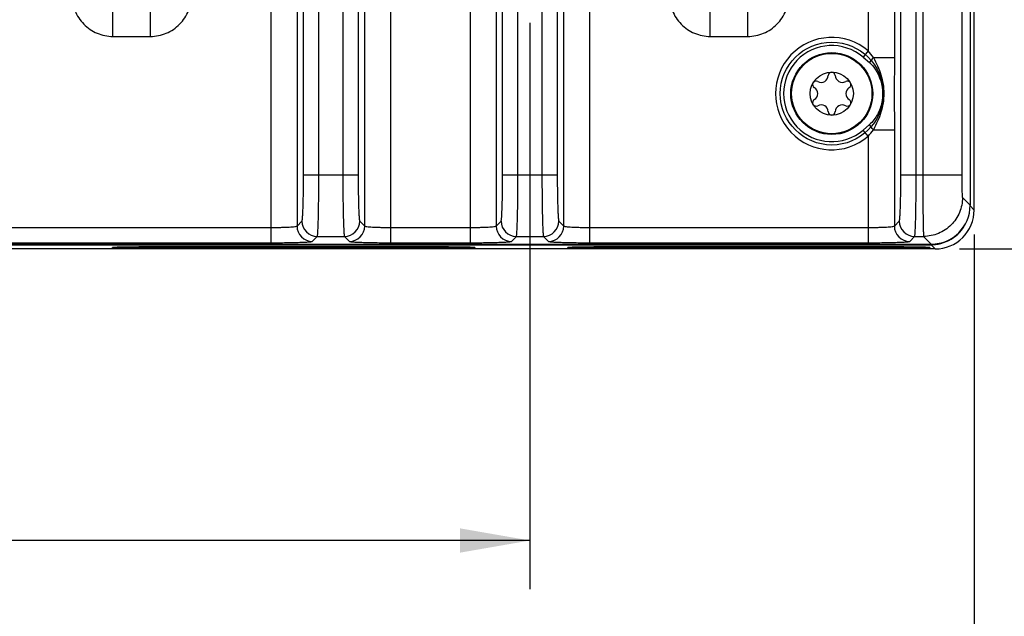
# Model space of a CAD drawing. Header units: inches. Extents: x 0 to 34, y 0 to 22.
# Tile 62 of 111: x 19.8 to 22.4, y 2.5 to 4. Entities that reach past the tile are written whole.
import ezdxf

# ---------------------------------------------------------------- set-up
doc = ezdxf.new("R2010")
doc.units = ezdxf.units.IN
doc.header["$LTSCALE"] = 1.87
doc.header["$MEASUREMENT"] = 0
doc.layers.get('0').update_dxf_attribs({"linetype": 'CONTINUOUS'})
doc.layers.add('COSMETIC', color=7, linetype='CONTINUOUS')
doc.layers.add('DIMENSIONS', color=7, linetype='CONTINUOUS')
doc.styles.get("Standard").update_dxf_attribs({"font": 'txt', "width": 0.8})
doc.dimstyles.new('DIMSTYLE_1', dxfattribs={"dimtxt": 0.125, "dimasz": 0.18, "dimexe": 0.125, "dimexo": 0.0625, "dimgap": 0.0625, "dimtad": 0, "dimtih": 1, "dimtoh": 1, "dimzin": 4, "dimdsep": 46, "dimtxsty": 'STANDARD', "dimblk": '_FILLED', "dimblk1": '_FILLED', "dimblk2": '_FILLED', "dimcen": 0.09, "dimadec": 0, "dimazin": 0, "dimtp": 0.01, "dimtm": 0.01, "dimtfac": 1, "dimtofl": 0, "dimtmove": 0, "dimatfit": 3, "dimldrblk": '_FILLED', "dimfxl": 1, "dimtolj": 1, "dimtzin": 4, "dimarcsym": 0})

# ---------------------------------------------------------------- blocks, each defined once
blk = doc.blocks.new('_FILLED')
at = {"color": 0, "linetype": 'BYBLOCK'}
blk.add_solid([(0, 0), (-1, 0.174), (-1, -0.174)], dxfattribs=at)
blk = doc.blocks.new('*D11')
at = {"layer": 'DIMENSIONS', "color": 2, "linetype": 'CONTINUOUS'}
for p, q in [((21.5008, 4.3437), (23.1647, 4.3437)), ((23.0397, 4.3437), (23.0397, 4.0015)), ((23.0397, 3.4092), (23.0397, 3.7515)), ((22.2522, 3.4092), (23.1647, 3.4092))]:
    blk.add_line(p, q, dxfattribs=at)
at = {"layer": 'DIMENSIONS', "color": 2, "linetype": 'CONTINUOUS', "xscale": 0.18, "yscale": 0.18, "zscale": 0.18}
for p, rotation in [((23.0397, 4.3437), 90), ((23.0397, 3.4092), 270)]:
    blk.add_blockref('_FILLED', p, dxfattribs=dict(at, rotation=rotation))
at = {"layer": 'DIMENSIONS', "color": 2, "linetype": 'CONTINUOUS', "insert": (23.0397, 3.939), "char_height": 0.125, "width": 1.025, "attachment_point": 2, "line_spacing_factor": 0.9}
blk.add_mtext('.93{\\Ftxt.shx;\\W1.000000;\\H0.125000; }[23.7]', dxfattribs=at)
blk = doc.blocks.new('*D15')
at = {"layer": 'DIMENSIONS', "color": 2, "linetype": 'CONTINUOUS'}
for p, q in [((16.5599, 3.9909), (16.5599, 2.5342)), ((21.1479, 3.9909), (21.1479, 2.5342)), ((16.5599, 2.6592), (18.1789, 2.6592)), ((21.1479, 2.6592), (19.5289, 2.6592))]:
    blk.add_line(p, q, dxfattribs=at)
at = {"layer": 'DIMENSIONS', "color": 2, "linetype": 'CONTINUOUS', "xscale": 0.18, "yscale": 0.18, "zscale": 0.18, "rotation": 180}
blk.add_blockref('_FILLED', (16.5599, 2.6592), dxfattribs=at)
at = {"layer": 'DIMENSIONS', "color": 2, "linetype": 'CONTINUOUS', "xscale": 0.18, "yscale": 0.18, "zscale": 0.18}
blk.add_blockref('_FILLED', (21.1479, 2.6592), dxfattribs=at)
at = {"layer": 'DIMENSIONS', "color": 2, "linetype": 'CONTINUOUS', "insert": (18.8539, 2.7217), "char_height": 0.125, "width": 1.225, "attachment_point": 2, "line_spacing_factor": 0.9}
blk.add_mtext('4.59{\\Ftxt.shx;\\W1.000000;\\H0.125000; }[116.5]', dxfattribs=at)
blk = doc.blocks.new('*D16')
at = {"layer": 'DIMENSIONS', "color": 2, "linetype": 'CONTINUOUS'}
for p, q in [((13.6487, 4.9202), (13.6487, 1.0342)), ((22.2897, 3.4467), (22.2897, 1.0342)), ((13.6487, 1.1592), (17.2942, 1.1592)), ((22.2897, 1.1592), (18.6442, 1.1592))]:
    blk.add_line(p, q, dxfattribs=at)
at = {"layer": 'DIMENSIONS', "color": 2, "linetype": 'CONTINUOUS', "xscale": 0.18, "yscale": 0.18, "zscale": 0.18, "rotation": 180}
blk.add_blockref('_FILLED', (13.6487, 1.1592), dxfattribs=at)
at = {"layer": 'DIMENSIONS', "color": 2, "linetype": 'CONTINUOUS', "xscale": 0.18, "yscale": 0.18, "zscale": 0.18}
blk.add_blockref('_FILLED', (22.2897, 1.1592), dxfattribs=at)
at = {"layer": 'DIMENSIONS', "color": 2, "linetype": 'CONTINUOUS', "insert": (17.9692, 1.2217), "char_height": 0.125, "width": 1.225, "attachment_point": 2, "line_spacing_factor": 0.9}
blk.add_mtext('8.64{\\Ftxt.shx;\\W1.000000;\\H0.125000; }[219.5]', dxfattribs=at)
blk = doc.blocks.new('*D17')
at = {"layer": 'DIMENSIONS', "color": 2, "linetype": 'CONTINUOUS'}
for p, q in [((13.7107, 3.5503), (13.7107, 1.7842)), ((22.2897, 3.4467), (22.2897, 1.7842)), ((13.7107, 1.9092), (17.3252, 1.9092)), ((22.2897, 1.9092), (18.6752, 1.9092))]:
    blk.add_line(p, q, dxfattribs=at)
at = {"layer": 'DIMENSIONS', "color": 2, "linetype": 'CONTINUOUS', "xscale": 0.18, "yscale": 0.18, "zscale": 0.18, "rotation": 180}
blk.add_blockref('_FILLED', (13.7107, 1.9092), dxfattribs=at)
at = {"layer": 'DIMENSIONS', "color": 2, "linetype": 'CONTINUOUS', "xscale": 0.18, "yscale": 0.18, "zscale": 0.18}
blk.add_blockref('_FILLED', (22.2897, 1.9092), dxfattribs=at)
at = {"layer": 'DIMENSIONS', "color": 2, "linetype": 'CONTINUOUS', "insert": (18.0002, 1.9717), "char_height": 0.125, "width": 1.225, "attachment_point": 2, "line_spacing_factor": 0.9}
blk.add_mtext('8.58{\\Ftxt.shx;\\W1.000000;\\H0.125000; }[217.9]', dxfattribs=at)

msp = doc.modelspace()

# ---------------------------------------------------------------- linework, layer by layer
at = {"color": 7, "linetype": 'CONTINUOUS'}
for p, q in [((20.4823, 6.8623), (20.4823, 3.4251)), ((20.79, 3.4251), (20.79, 6.8623)), ((20.5492, 6.8194), (20.5492, 3.468)), ((20.7231, 3.468), (20.7231, 6.8194)), ((22.2795, 6.7659), (22.2795, 3.5216)), ((22.2897, 3.5092), (22.2897, 6.7782)), ((20.5659, 3.5988), (20.5659, 6.6886)), ((20.6053, 3.5988), (20.6053, 6.6886)), ((20.667, 6.6886), (20.667, 3.5988)), ((20.7064, 6.6886), (20.7064, 3.5988)), ((22.1013, 3.5988), (22.1013, 6.6886)), ((22.1407, 3.5988), (22.1407, 6.6886)), ((22.0846, 6.3857), (22.0846, 3.9018)), ((22.0177, 6.369), (22.0177, 3.9185)), ((22.1578, 4.4897), (22.1578, 3.5988)), ((22.2577, 4.49), (22.2577, 3.5988)), ((20.9941, 4.1061), (20.9941, 3.4251)), ((21.061, 4.1061), (21.061, 3.468)), ((21.0777, 3.5988), (21.0777, 4.113)), ((21.1171, 3.5988), (21.1171, 4.113)), ((21.1788, 4.113), (21.1788, 3.5988)), ((21.2182, 4.113), (21.2182, 3.5988)), ((21.2349, 3.468), (21.2349, 4.1061)), ((21.3018, 3.4251), (21.3018, 4.1061)), ((20.0762, 3.9557), (20.0762, 4.0216)), ((20.1724, 3.9557), (20.1724, 4.0216)), ((21.6116, 3.9557), (21.6116, 4.0216)), ((21.7079, 3.9557), (21.7079, 4.0216)), ((20.0762, 3.9557), (20.1724, 3.9557)), ((21.6116, 3.9557), (21.7079, 3.9557)), ((22.0177, 3.9185), (22.0041, 3.9026)), ((22.0041, 3.9026), (22.0206, 3.8885)), ((22.0309, 3.9018), (22.0846, 3.9018)), ((22.0846, 3.9018), (22.0842, 3.8087)), ((22.0842, 3.8087), (22.0846, 3.7157)), ((22.0206, 3.7289), (22.0041, 3.7148)), ((22.0177, 3.699), (22.0041, 3.7148)), ((22.0177, 3.699), (22.0177, 3.4644)), ((22.0309, 3.7157), (22.0846, 3.7157)), ((22.0846, 3.7157), (22.0846, 3.468)), ((20.7064, 3.5988), (20.5659, 3.5988)), ((21.2182, 3.5988), (21.0777, 3.5988)), ((22.2577, 3.5988), (22.1013, 3.5988)), ((22.2597, 3.5414), (22.2795, 3.5216)), ((22.2897, 3.5092), (22.2792, 3.5197)), ((20.5492, 3.468), (20.5619, 3.4808)), ((20.7103, 3.4808), (20.7231, 3.468)), ((21.061, 3.468), (21.0737, 3.4808)), ((21.2221, 3.4808), (21.2349, 3.468)), ((22.0846, 3.468), (22.0974, 3.4808)), ((19.7663, 3.4644), (20.4823, 3.4644)), ((20.79, 3.4644), (20.9941, 3.4644)), ((21.3018, 3.4644), (22.0177, 3.4644)), ((22.0177, 3.4644), (22.0177, 3.4251)), ((14.8066, 3.4216), (22.1795, 3.4216)), ((17.6717, 3.42), (22.1789, 3.42)), ((19.7663, 3.4251), (20.4823, 3.4251)), ((20.5885, 3.4287), (20.6013, 3.4414)), ((20.6013, 3.4414), (20.671, 3.4414)), ((20.671, 3.4414), (20.6837, 3.4287)), ((20.79, 3.4251), (20.9941, 3.4251)), ((21.1003, 3.4287), (21.1131, 3.4414)), ((21.1131, 3.4414), (21.1828, 3.4414)), ((21.1828, 3.4414), (21.1955, 3.4287)), ((21.3018, 3.4251), (22.0177, 3.4251)), ((22.124, 3.4287), (22.1367, 3.4414)), ((22.1367, 3.4414), (22.1597, 3.4414)), ((22.1597, 3.4414), (22.1795, 3.4216)), ((22.1789, 3.4216), (22.1789, 3.42)), ((22.1897, 3.4092), (22.1789, 3.42)), ((22.1897, 3.4092), (17.6719, 3.4092)), ((20.1756, 3.4151), (20.9056, 3.4151)), ((20.1756, 3.4116), (20.1756, 3.4151)), ((20.9056, 3.4116), (20.1756, 3.4116)), ((20.9056, 3.4116), (20.9056, 3.4151)), ((21.3456, 3.4151), (22.0756, 3.4151)), ((21.3456, 3.4116), (21.3456, 3.4151)), ((22.0756, 3.4116), (21.3456, 3.4116)), ((22.0756, 3.4116), (22.0756, 3.4151))]:
    msp.add_line(p, q, dxfattribs=at)
for radius in [0.1053, 0.1033, 0.0555]:
    msp.add_circle((21.9237, 3.8087), radius, dxfattribs=at)
for centre, radius, start, end in [((21.9237, 3.8087), 0.1445, 49.4084, 310.5932), ((21.9237, 3.8087), 0.1236, 49.4087, 310.5913), ((21.3021, 3.3398), 0.9203, 37.6373, 38.9617), ((21.8965, 3.8557), 0.0181, 241.6303, 358.3697), ((21.9237, 3.855), 0.00906, 1.6303, 178.3697), ((21.9509, 3.8557), 0.0181, 181.6303, 298.3697), ((21.8836, 3.8318), 0.00906, 61.6303, 238.3697), ((21.8694, 3.8087), 0.0181, 301.6303, 58.3697), ((21.9638, 3.8318), 0.00906, 301.6303, 118.3697), ((21.978, 3.8087), 0.0181, 121.6303, 238.3697), ((21.8836, 3.7856), 0.00906, 121.6303, 298.3697), ((21.8965, 3.7617), 0.0181, 1.6303, 118.3697), ((21.9509, 3.7617), 0.0181, 61.6303, 178.3697), ((21.9638, 3.7856), 0.00906, 241.6303, 58.3697), ((21.9237, 3.7625), 0.00906, 181.6303, 358.3697), ((21.318, 4.2652), 0.9001, 321.0238, 322.3775), ((22.1897, 3.5092), 0.1, 269.9902, 0.0008), ((20.5886, 3.4681), 0.0394, 180.0842, 269.9158), ((20.6013, 3.4808), 0.0394, 180.0842, 269.9158), ((20.6709, 3.4808), 0.0394, 270.0842, 359.9158), ((20.6837, 3.4681), 0.0394, 270.0842, 359.9158), ((21.1004, 3.4681), 0.0394, 180.0842, 269.9158), ((21.1131, 3.4808), 0.0394, 180.0842, 269.9158), ((21.1827, 3.4808), 0.0394, 270.0842, 359.9158), ((21.1955, 3.4681), 0.0394, 270.0842, 359.9158), ((22.124, 3.4681), 0.0394, 180.0842, 269.9158), ((22.1368, 3.4808), 0.0394, 180.0842, 269.9158), ((22.1789, 3.52), 0.1, 276.429, 342.1806), ((22.1789, 3.5199), 0.0999, 270.003, 270.4277), ((22.1789, 3.5201), 0.1001, 270.4294, 276.4272)]:
    msp.add_arc(centre, radius, start, end, dxfattribs=at)
msp.add_ellipse((22.1794, 3.5217), major_axis=(-0.0708, 0.0708), ratio=0.998783, start_param=-3.926382, end_param=-2.356803, dxfattribs=at)
for points, knots in [([(19.9705, 4.063), (19.9705, 4.0491), (19.9759, 4.0211), (19.9991, 3.9854), (20.0343, 3.9613), (20.0623, 3.9557), (20.0762, 3.9557)], [0, 0, 0, 0, 0.250088, 0.500086, 0.750033, 1, 1, 1, 1]), ([(20.1724, 3.9557), (20.1863, 3.9557), (20.2143, 3.9613), (20.2495, 3.9854), (20.2728, 4.0211), (20.2782, 4.0491), (20.2782, 4.063)], [0, 0, 0, 0, 0.249967, 0.499914, 0.749912, 1, 1, 1, 1]), ([(21.5059, 4.063), (21.5059, 4.0491), (21.5113, 4.0211), (21.5346, 3.9854), (21.5698, 3.9613), (21.5978, 3.9557), (21.6116, 3.9557)], [0, 0, 0, 0, 0.250088, 0.500086, 0.750033, 1, 1, 1, 1]), ([(21.7079, 3.9557), (21.7217, 3.9557), (21.7497, 3.9613), (21.7849, 3.9854), (21.8082, 4.0211), (21.8136, 4.0491), (21.8136, 4.063)], [0, 0, 0, 0, 0.249967, 0.499914, 0.749912, 1, 1, 1, 1]), ([(22.0309, 3.9018), (22.0299, 3.9006), (22.0263, 3.8963), (22.0229, 3.8919), (22.0206, 3.8885)], [0, 0, 0, 0, 0.275536, 1, 1, 1, 1]), ([(22.0309, 3.9018), (22.0343, 3.8944), (22.0418, 3.8799), (22.0535, 3.8495), (22.0575, 3.825), (22.0575, 3.8087)], [0, 0, 0, 0, 0.25038, 0.50079, 1, 1, 1, 1]), ([(22.0206, 3.8885), (22.0262, 3.8837), (22.0455, 3.8612), (22.0544, 3.8307), (22.0544, 3.8087)], [0, 0, 0, 0, 0.251065, 1, 1, 1, 1]), ([(22.0544, 3.8087), (22.0544, 3.8013), (22.0526, 3.7827), (22.0426, 3.7544), (22.029, 3.7361), (22.0206, 3.7289)], [0, 0, 0, 0, 0.251173, 0.626832, 1, 1, 1, 1]), ([(22.0575, 3.8087), (22.0575, 3.7925), (22.0535, 3.7679), (22.0418, 3.7376), (22.0343, 3.7231), (22.0309, 3.7157)], [0, 0, 0, 0, 0.499216, 0.74962, 1, 1, 1, 1]), ([(22.0309, 3.7157), (22.0299, 3.7168), (22.0263, 3.7211), (22.0229, 3.7256), (22.0206, 3.7289)], [0, 0, 0, 0, 0.275538, 1, 1, 1, 1]), ([(20.5619, 3.4808), (20.5622, 3.481), (20.5624, 3.4821), (20.5628, 3.484), (20.5631, 3.4872), (20.5637, 3.4932), (20.5642, 3.5032), (20.5648, 3.5178), (20.5653, 3.5353), (20.5658, 3.5626), (20.5659, 3.5841), (20.5659, 3.5988)], [0, 0, 0, 0, 0.008608, 0.025967, 0.052177, 0.087043, 0.181476, 0.305904, 0.455816, 0.625694, 1, 1, 1, 1]), ([(20.6013, 3.4414), (20.6015, 3.4418), (20.6017, 3.4432), (20.6022, 3.4458), (20.6025, 3.4499), (20.6028, 3.4554), (20.6032, 3.4622), (20.6037, 3.4736), (20.6042, 3.4907), (20.6046, 3.5141), (20.605, 3.5405), (20.6052, 3.5691), (20.6053, 3.5888), (20.6053, 3.5988)], [0, 0, 0, 0, 0.008329, 0.025568, 0.051713, 0.086547, 0.129768, 0.180991, 0.305481, 0.455478, 0.625459, 0.809245, 1, 1, 1, 1]), ([(20.667, 3.5988), (20.667, 3.5888), (20.6671, 3.5691), (20.6673, 3.5405), (20.6676, 3.5141), (20.6681, 3.4907), (20.6686, 3.4736), (20.6691, 3.4622), (20.6694, 3.4554), (20.6698, 3.4499), (20.6701, 3.4458), (20.6705, 3.4432), (20.6707, 3.4418), (20.671, 3.4414)], [0, 0, 0, 0, 0.190755, 0.374541, 0.544522, 0.694519, 0.819009, 0.870232, 0.913453, 0.948287, 0.974432, 0.991671, 1, 1, 1, 1]), ([(20.7064, 3.5988), (20.7064, 3.5841), (20.7065, 3.5626), (20.707, 3.5353), (20.7074, 3.5178), (20.708, 3.5032), (20.7086, 3.4932), (20.7091, 3.4872), (20.7095, 3.484), (20.7099, 3.4821), (20.7101, 3.481), (20.7103, 3.4808)], [0, 0, 0, 0, 0.374306, 0.544184, 0.694096, 0.818524, 0.912957, 0.947823, 0.974033, 0.991392, 1, 1, 1, 1]), ([(21.0737, 3.4808), (21.074, 3.481), (21.0742, 3.4821), (21.0746, 3.484), (21.0749, 3.4872), (21.0755, 3.4932), (21.076, 3.5032), (21.0766, 3.5178), (21.0771, 3.5353), (21.0776, 3.5626), (21.0777, 3.5841), (21.0777, 3.5988)], [0, 0, 0, 0, 0.008608, 0.025967, 0.052177, 0.087043, 0.181476, 0.305904, 0.455816, 0.625694, 1, 1, 1, 1]), ([(21.1131, 3.4414), (21.1133, 3.4418), (21.1135, 3.4432), (21.114, 3.4458), (21.1143, 3.4499), (21.1147, 3.4554), (21.115, 3.4622), (21.1155, 3.4736), (21.116, 3.4907), (21.1164, 3.5141), (21.1168, 3.5405), (21.117, 3.5691), (21.1171, 3.5888), (21.1171, 3.5988)], [0, 0, 0, 0, 0.008329, 0.025568, 0.051713, 0.086547, 0.129768, 0.180991, 0.305481, 0.455478, 0.625459, 0.809245, 1, 1, 1, 1]), ([(21.1788, 3.5988), (21.1788, 3.5888), (21.1789, 3.5691), (21.1791, 3.5405), (21.1794, 3.5141), (21.1799, 3.4907), (21.1804, 3.4736), (21.1809, 3.4622), (21.1812, 3.4554), (21.1816, 3.4499), (21.1819, 3.4458), (21.1823, 3.4432), (21.1825, 3.4418), (21.1828, 3.4414)], [0, 0, 0, 0, 0.190755, 0.374541, 0.544522, 0.694519, 0.819009, 0.870232, 0.913453, 0.948287, 0.974432, 0.991671, 1, 1, 1, 1]), ([(21.2182, 3.5988), (21.2182, 3.5841), (21.2183, 3.5626), (21.2188, 3.5353), (21.2193, 3.5178), (21.2198, 3.5032), (21.2204, 3.4932), (21.2209, 3.4872), (21.2213, 3.484), (21.2217, 3.4821), (21.2219, 3.481), (21.2221, 3.4808)], [0, 0, 0, 0, 0.374306, 0.544184, 0.694096, 0.818524, 0.912957, 0.947823, 0.974033, 0.991392, 1, 1, 1, 1]), ([(22.0974, 3.4808), (22.0976, 3.481), (22.0978, 3.4821), (22.0982, 3.484), (22.0986, 3.4872), (22.0991, 3.4932), (22.0997, 3.5032), (22.1002, 3.5178), (22.1007, 3.5353), (22.1012, 3.5626), (22.1013, 3.5841), (22.1013, 3.5988)], [0, 0, 0, 0, 0.008608, 0.025967, 0.052177, 0.087043, 0.181476, 0.305904, 0.455816, 0.625694, 1, 1, 1, 1]), ([(22.1367, 3.4414), (22.137, 3.4418), (22.1372, 3.4432), (22.1376, 3.4458), (22.1379, 3.4499), (22.1383, 3.4554), (22.1386, 3.4622), (22.1391, 3.4736), (22.1396, 3.4907), (22.1401, 3.5141), (22.1404, 3.5405), (22.1406, 3.5691), (22.1407, 3.5888), (22.1407, 3.5988)], [0, 0, 0, 0, 0.008329, 0.025568, 0.051713, 0.086547, 0.129768, 0.180991, 0.305481, 0.455478, 0.625459, 0.809245, 1, 1, 1, 1]), ([(22.1578, 3.5988), (22.1578, 3.5791), (22.1579, 3.5506), (22.1581, 3.5141), (22.1583, 3.4908), (22.1586, 3.4714), (22.1589, 3.4581), (22.1592, 3.4499), (22.1593, 3.4458), (22.1595, 3.4432), (22.1596, 3.4418), (22.1597, 3.4414)], [0, 0, 0, 0, 0.374771, 0.544858, 0.694945, 0.819494, 0.913944, 0.94875, 0.974835, 0.991955, 1, 1, 1, 1]), ([(22.2577, 3.5988), (22.2577, 3.5916), (22.2578, 3.5812), (22.258, 3.5679), (22.2583, 3.5594), (22.2586, 3.5523), (22.2588, 3.5469), (22.2593, 3.5436), (22.2593, 3.5417), (22.2597, 3.5414)], [0, 0, 0, 0, 0.374355, 0.544256, 0.694187, 0.818632, 0.913077, 0.974152, 1, 1, 1, 1]), ([(22.2597, 3.5414), (22.2597, 3.5284), (22.2544, 3.5021), (22.2322, 3.4689), (22.199, 3.4467), (22.1727, 3.4414), (22.1597, 3.4414)], [0, 0, 0, 0, 0.24999, 0.5, 0.75001, 1, 1, 1, 1]), ([(20.4823, 3.4644), (20.4907, 3.4644), (20.5028, 3.4646), (20.5183, 3.465), (20.5283, 3.4654), (20.5364, 3.466), (20.5428, 3.4665), (20.5466, 3.4672), (20.5489, 3.4675), (20.5492, 3.468)], [0, 0, 0, 0, 0.373675, 0.543226, 0.692887, 0.817155, 0.911585, 0.972972, 1, 1, 1, 1]), ([(20.7231, 3.468), (20.7234, 3.4675), (20.7257, 3.4672), (20.7294, 3.4665), (20.7358, 3.466), (20.744, 3.4654), (20.7539, 3.465), (20.7694, 3.4646), (20.7816, 3.4644), (20.79, 3.4644)], [0, 0, 0, 0, 0.027028, 0.088415, 0.182845, 0.307114, 0.456775, 0.626326, 1, 1, 1, 1]), ([(20.9941, 3.4644), (21.0025, 3.4644), (21.0146, 3.4646), (21.0301, 3.465), (21.0401, 3.4654), (21.0482, 3.466), (21.0546, 3.4665), (21.0584, 3.4672), (21.0607, 3.4675), (21.061, 3.468)], [0, 0, 0, 0, 0.373675, 0.543226, 0.692887, 0.817155, 0.911585, 0.972972, 1, 1, 1, 1]), ([(21.2349, 3.468), (21.2352, 3.4675), (21.2375, 3.4672), (21.2413, 3.4665), (21.2476, 3.466), (21.2558, 3.4654), (21.2657, 3.465), (21.2812, 3.4646), (21.2934, 3.4644), (21.3018, 3.4644)], [0, 0, 0, 0, 0.027028, 0.088415, 0.182845, 0.307114, 0.456775, 0.626326, 1, 1, 1, 1]), ([(22.0177, 3.4644), (22.0261, 3.4644), (22.0383, 3.4646), (22.0538, 3.465), (22.0637, 3.4654), (22.0719, 3.466), (22.0783, 3.4665), (22.082, 3.4672), (22.0843, 3.4675), (22.0846, 3.468)], [0, 0, 0, 0, 0.373675, 0.543226, 0.692887, 0.817155, 0.911585, 0.972972, 1, 1, 1, 1]), ([(20.4823, 3.4251), (20.4956, 3.4251), (20.5149, 3.4252), (20.5395, 3.4257), (20.5552, 3.4261), (20.5683, 3.4266), (20.5773, 3.4271), (20.5828, 3.4276), (20.5856, 3.4279), (20.5873, 3.4283), (20.5883, 3.4285), (20.5885, 3.4287)], [0, 0, 0, 0, 0.374319, 0.544171, 0.69409, 0.818514, 0.91294, 0.94782, 0.974033, 0.9914, 1, 1, 1, 1]), ([(20.6837, 3.4287), (20.6839, 3.4285), (20.6849, 3.4283), (20.6867, 3.4279), (20.6895, 3.4276), (20.695, 3.4271), (20.7039, 3.4266), (20.717, 3.4261), (20.7328, 3.4257), (20.7574, 3.4252), (20.7767, 3.4251), (20.79, 3.4251)], [0, 0, 0, 0, 0.0086, 0.025967, 0.05218, 0.08706, 0.181487, 0.305911, 0.455829, 0.625681, 1, 1, 1, 1]), ([(20.9941, 3.4251), (21.0074, 3.4251), (21.0267, 3.4252), (21.0513, 3.4257), (21.0671, 3.4261), (21.0801, 3.4266), (21.0891, 3.4271), (21.0946, 3.4276), (21.0974, 3.4279), (21.0992, 3.4283), (21.1001, 3.4285), (21.1003, 3.4287)], [0, 0, 0, 0, 0.374319, 0.544171, 0.69409, 0.818514, 0.91294, 0.94782, 0.974033, 0.9914, 1, 1, 1, 1]), ([(21.1955, 3.4287), (21.1958, 3.4285), (21.1967, 3.4283), (21.1985, 3.4279), (21.2013, 3.4276), (21.2068, 3.4271), (21.2158, 3.4266), (21.2288, 3.4261), (21.2446, 3.4257), (21.2692, 3.4252), (21.2885, 3.4251), (21.3018, 3.4251)], [0, 0, 0, 0, 0.0086, 0.025967, 0.05218, 0.08706, 0.181487, 0.305911, 0.455829, 0.625681, 1, 1, 1, 1]), ([(22.0177, 3.4251), (22.031, 3.4251), (22.0503, 3.4252), (22.0749, 3.4257), (22.0907, 3.4261), (22.1037, 3.4266), (22.1127, 3.4271), (22.1182, 3.4276), (22.121, 3.4279), (22.1228, 3.4283), (22.1237, 3.4285), (22.124, 3.4287)], [0, 0, 0, 0, 0.374319, 0.544171, 0.69409, 0.818514, 0.91294, 0.94782, 0.974033, 0.9914, 1, 1, 1, 1]), ([(20.1756, 3.4116), (20.1691, 3.4116), (20.1562, 3.4116), (20.1374, 3.4117), (20.12, 3.4119), (20.1068, 3.4121), (20.0976, 3.4122), (20.0917, 3.4124), (20.0867, 3.4125), (20.0825, 3.4127), (20.0796, 3.4128), (20.0778, 3.4129), (20.0768, 3.413), (20.0759, 3.4131), (20.0756, 3.4132), (20.075, 3.4133), (20.0751, 3.4134)], [0, 0, 0, 0, 0.19538, 0.385416, 0.560012, 0.712268, 0.778331, 0.836719, 0.886835, 0.928205, 0.960438, 0.973026, 0.983223, 0.991005, 0.996364, 1, 1, 1, 1]), ([(20.0751, 3.4134), (20.0751, 3.4134), (20.0753, 3.4135), (20.0758, 3.4136), (20.0765, 3.4136), (20.0774, 3.4137), (20.0785, 3.4138), (20.0805, 3.4139), (20.0835, 3.4141), (20.0878, 3.4142), (20.0929, 3.4144), (20.0988, 3.4145), (20.1054, 3.4146), (20.1127, 3.4147), (20.1235, 3.4149), (20.1381, 3.415), (20.1566, 3.4151), (20.1692, 3.4151), (20.1756, 3.4151)], [0, 0, 0, 0, 0.002196, 0.006659, 0.013435, 0.022527, 0.033917, 0.04758, 0.081595, 0.124258, 0.175186, 0.233914, 0.29986, 0.372337, 0.450657, 0.622452, 0.808724, 1, 1, 1, 1]), ([(20.9056, 3.4151), (20.9121, 3.4151), (20.9247, 3.4151), (20.9431, 3.415), (20.9578, 3.4149), (20.9686, 3.4147), (20.9759, 3.4146), (20.9825, 3.4145), (20.9884, 3.4144), (20.9935, 3.4142), (20.9978, 3.4141), (21.0008, 3.4139), (21.0028, 3.4138), (21.0039, 3.4137), (21.0048, 3.4136), (21.0055, 3.4136), (21.0059, 3.4135), (21.0062, 3.4134), (21.0062, 3.4134)], [0, 0, 0, 0, 0.191152, 0.377412, 0.549268, 0.627601, 0.700084, 0.766038, 0.824779, 0.875717, 0.918389, 0.952411, 0.966076, 0.977468, 0.986562, 0.99334, 0.997803, 1, 1, 1, 1]), ([(21.0062, 3.4134), (21.0063, 3.4133), (21.0057, 3.4132), (21.0054, 3.4131), (21.0045, 3.413), (21.0035, 3.4129), (21.0016, 3.4128), (20.9988, 3.4127), (20.9946, 3.4125), (20.9896, 3.4124), (20.9837, 3.4122), (20.9745, 3.4121), (20.9613, 3.4119), (20.9439, 3.4117), (20.9251, 3.4116), (20.9122, 3.4116), (20.9056, 3.4116)], [0, 0, 0, 0, 0.003635, 0.008993, 0.016773, 0.026967, 0.039554, 0.07178, 0.113142, 0.163247, 0.221622, 0.287676, 0.439915, 0.61445, 0.804495, 1, 1, 1, 1]), ([(21.3456, 3.4116), (21.3391, 3.4116), (21.3262, 3.4116), (21.3074, 3.4117), (21.29, 3.4119), (21.2768, 3.4121), (21.2676, 3.4122), (21.2617, 3.4124), (21.2567, 3.4125), (21.2525, 3.4127), (21.2496, 3.4128), (21.2478, 3.4129), (21.2468, 3.413), (21.2459, 3.4131), (21.2456, 3.4132), (21.245, 3.4133), (21.2451, 3.4134)], [0, 0, 0, 0, 0.19538, 0.385416, 0.560012, 0.712268, 0.778331, 0.836719, 0.886835, 0.928205, 0.960438, 0.973026, 0.983223, 0.991005, 0.996364, 1, 1, 1, 1]), ([(21.2451, 3.4134), (21.2451, 3.4134), (21.2453, 3.4135), (21.2458, 3.4136), (21.2465, 3.4136), (21.2474, 3.4137), (21.2485, 3.4138), (21.2505, 3.4139), (21.2535, 3.4141), (21.2578, 3.4142), (21.2629, 3.4144), (21.2688, 3.4145), (21.2754, 3.4146), (21.2827, 3.4147), (21.2935, 3.4149), (21.3081, 3.415), (21.3266, 3.4151), (21.3392, 3.4151), (21.3456, 3.4151)], [0, 0, 0, 0, 0.002196, 0.006659, 0.013435, 0.022527, 0.033917, 0.04758, 0.081595, 0.124258, 0.175186, 0.233914, 0.29986, 0.372337, 0.450657, 0.622452, 0.808724, 1, 1, 1, 1]), ([(22.0756, 3.4151), (22.0821, 3.4151), (22.0947, 3.4151), (22.1131, 3.415), (22.1278, 3.4149), (22.1386, 3.4147), (22.1459, 3.4146), (22.1525, 3.4145), (22.1584, 3.4144), (22.1635, 3.4142), (22.1678, 3.4141), (22.1708, 3.4139), (22.1728, 3.4138), (22.1739, 3.4137), (22.1748, 3.4136), (22.1755, 3.4136), (22.1759, 3.4135), (22.1762, 3.4134), (22.1762, 3.4134)], [0, 0, 0, 0, 0.191152, 0.377412, 0.549268, 0.627601, 0.700084, 0.766038, 0.824779, 0.875717, 0.918389, 0.952411, 0.966076, 0.977468, 0.986562, 0.99334, 0.997803, 1, 1, 1, 1]), ([(22.1762, 3.4134), (22.1763, 3.4133), (22.1757, 3.4132), (22.1754, 3.4131), (22.1745, 3.413), (22.1735, 3.4129), (22.1716, 3.4128), (22.1688, 3.4127), (22.1646, 3.4125), (22.1596, 3.4124), (22.1537, 3.4122), (22.1445, 3.4121), (22.1313, 3.4119), (22.1139, 3.4117), (22.0951, 3.4116), (22.0822, 3.4116), (22.0756, 3.4116)], [0, 0, 0, 0, 0.003635, 0.008993, 0.016773, 0.026967, 0.039554, 0.07178, 0.113142, 0.163247, 0.221622, 0.287676, 0.439915, 0.61445, 0.804495, 1, 1, 1, 1])]:
    msp.add_open_spline(points, degree=3, knots=knots, dxfattribs=at)
at = {"layer": 'COSMETIC', "color": 7, "linetype": 'CONTINUOUS'}
msp.add_circle((21.9237, 3.8087), 0.1323, dxfattribs=at)

# ---------------------------------------------------------------- dimensions: what is measured, and where the dimension line sits
at = {"layer": 'DIMENSIONS', "color": 2, "linetype": 'CONTINUOUS'}
for base, p1, p2, picture, middle in [((22.2897, 1.1592), (13.6487, 4.9827), (22.2897, 3.5092), '*D16', (17.9692, 1.1592)), ((21.1479, 2.6592), (16.5599, 4.0534), (21.1479, 4.0534), '*D15', (18.8539, 2.6592))]:
    dim = msp.add_linear_dim(base=base, p1=p1, p2=p2, dimstyle='DIMSTYLE_1', dxfattribs=at)
    dim.commit()
    dim.dimension.update_dxf_attribs({"geometry": picture, "text_midpoint": middle, "dimtype": 160})
for base, p1, p2, angle, picture, middle in [((23.0397, 3.4092), (21.4383, 4.3437), (22.1897, 3.4092), 270, '*D11', (23.0397, 3.8765)), ((13.7107, 1.9092), (22.2897, 3.5092), (13.7107, 3.6128), 180, '*D17', (18.0002, 1.9092))]:
    dim = msp.add_linear_dim(base=base, p1=p1, p2=p2, angle=angle, dimstyle='DIMSTYLE_1', dxfattribs=at)
    dim.commit()
    dim.dimension.update_dxf_attribs({"geometry": picture, "text_midpoint": middle, "dimtype": 160})

doc.saveas('drawing.dxf')
